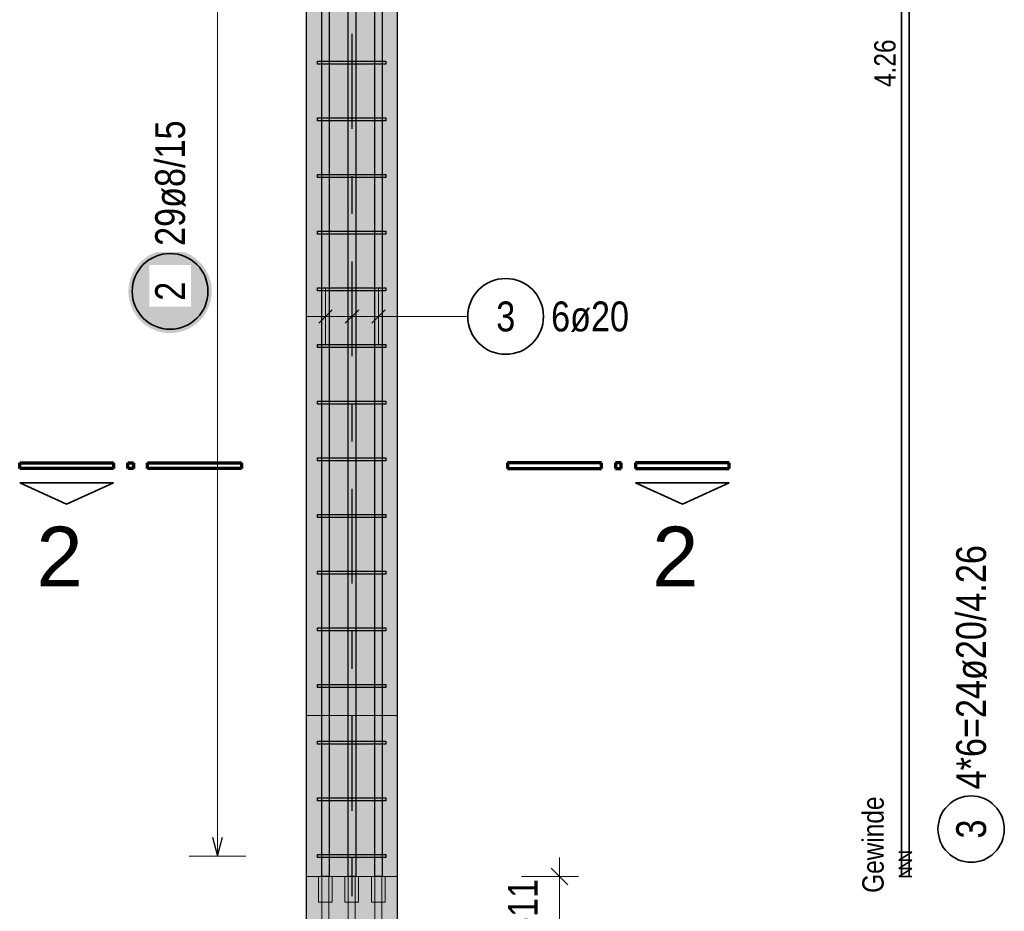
# Model space of a CAD drawing. Header units: millimetres. Extents: x -17.3 to 56.2, y -13.9 to 21.4.
# Tile 24 of 56: x 5.8 to 8.3, y 6 to 8.4. Entities that reach past the tile are written whole.
import ezdxf
from ezdxf.enums import TextEntityAlignment as Align

# ---------------------------------------------------------------- set-up
doc = ezdxf.new("R2010")
doc.units = ezdxf.units.MM
doc.linetypes.add('DASHDOTX2', pattern=[2, 1, -0.5, 0, -0.5])
doc.linetypes.add('HIDDEN', pattern=[0.375, 0.25, -0.125])
for name, color, linetype, lineweight in [('Achsen', 7, 'Continuous', 20), ('Bewehrung', 7, 'Continuous', 20), ('einlesen aus Plan EG', 7, 'Continuous', 20), ('Geschnittene Kanten', 7, 'Continuous', 20), ('Schraffuren', 7, 'Continuous', 20)]:
    doc.layers.add(name, color=color, linetype=linetype, lineweight=lineweight)
doc.styles.add('Arial', font='arial.ttf')
doc.styles.add('Arial Narrow', font='ARIALN.TTF')

msp = doc.modelspace()

# ---------------------------------------------------------------- hatches: boundary and pattern name
at = {"layer": 'Bewehrung', "lineweight": 25, "true_color": 0xffffff}
msp.add_hatch(color=7, dxfattribs=at).paths.add_polyline_path([(6.257605, 7.66608), (6.257538, 7.669919), (6.257337, 7.673754), (6.257002, 7.677578), (6.256534, 7.681389), (6.255934, 7.685182), (6.255201, 7.688951), (6.254337, 7.692692), (6.253344, 7.6964), (6.252221, 7.700072), (6.250971, 7.703703), (6.249595, 7.707287), (6.248095, 7.710821), (6.246472, 7.714301), (6.244729, 7.717722), (6.242868, 7.72108), (6.24089, 7.724371), (6.238799, 7.727592), (6.236597, 7.730737), (6.234286, 7.733803), (6.23187, 7.736787), (6.229351, 7.739685), (6.226732, 7.742493), (6.224017, 7.745208), (6.221209, 7.747826), (6.218312, 7.750345), (6.215328, 7.752761), (6.212261, 7.755072), (6.209116, 7.757274), (6.205896, 7.759366), (6.202605, 7.761343), (6.199247, 7.763205), (6.195826, 7.764948), (6.192346, 7.76657), (6.188812, 7.768071), (6.185227, 7.769446), (6.181597, 7.770697), (6.177925, 7.771819), (6.174216, 7.772813), (6.170475, 7.773677), (6.166706, 7.774409), (6.162914, 7.77501), (6.159103, 7.775478), (6.155278, 7.775812), (6.151444, 7.776013), (6.147605, 7.77608), (6.143766, 7.776013), (6.139932, 7.775812), (6.136107, 7.775478), (6.132296, 7.77501), (6.128504, 7.774409), (6.124735, 7.773677), (6.120994, 7.772813), (6.117285, 7.771819), (6.113613, 7.770697), (6.109983, 7.769446), (6.106398, 7.768071), (6.102864, 7.76657), (6.099384, 7.764948), (6.095963, 7.763205), (6.092605, 7.761343), (6.089314, 7.759366), (6.086094, 7.757274), (6.082949, 7.755072), (6.079882, 7.752761), (6.076898, 7.750345), (6.074001, 7.747826), (6.071192, 7.745208), (6.068478, 7.742493), (6.065859, 7.739685), (6.06334, 7.736787), (6.060924, 7.733803), (6.058613, 7.730737), (6.056411, 7.727592), (6.05432, 7.724371), (6.052342, 7.72108), (6.050481, 7.717722), (6.048738, 7.714301), (6.047115, 7.710821), (6.045615, 7.707287), (6.044239, 7.703703), (6.042989, 7.700072), (6.041866, 7.6964), (6.040872, 7.692692), (6.040009, 7.688951), (6.039276, 7.685182), (6.038675, 7.681389), (6.038208, 7.677578), (6.037873, 7.673754), (6.037672, 7.669919), (6.037605, 7.66608), (6.037672, 7.662241), (6.037873, 7.658407), (6.038208, 7.654582), (6.038675, 7.650771), (6.039276, 7.646979), (6.040009, 7.64321), (6.040872, 7.639469), (6.041866, 7.63576), (6.042989, 7.632088), (6.044239, 7.628458), (6.045615, 7.624874), (6.047115, 7.621339), (6.048738, 7.617859), (6.050481, 7.614438), (6.052342, 7.61108), (6.05432, 7.607789), (6.056411, 7.604569), (6.058613, 7.601424), (6.060924, 7.598358), (6.06334, 7.595374), (6.065859, 7.592476), (6.068478, 7.589668), (6.071192, 7.586953), (6.074001, 7.584334), (6.076898, 7.581815), (6.079882, 7.579399), (6.082949, 7.577088), (6.086094, 7.574886), (6.089314, 7.572795), (6.092605, 7.570817), (6.095963, 7.568956), (6.099384, 7.567213), (6.102864, 7.56559), (6.106398, 7.56409), (6.109983, 7.562714), (6.113613, 7.561464), (6.117285, 7.560342), (6.120994, 7.559348), (6.124735, 7.558484), (6.128504, 7.557751), (6.132296, 7.557151), (6.136107, 7.556683), (6.139932, 7.556348), (6.143766, 7.556147), (6.147605, 7.55608), (6.151444, 7.556147), (6.155278, 7.556348), (6.159103, 7.556683), (6.162914, 7.557151), (6.166706, 7.557751), (6.170475, 7.558484), (6.174216, 7.559348), (6.177925, 7.560342), (6.181597, 7.561464), (6.185227, 7.562714), (6.188812, 7.56409), (6.192346, 7.56559), (6.195826, 7.567213), (6.199247, 7.568956), (6.202605, 7.570817), (6.205896, 7.572795), (6.209116, 7.574886), (6.212261, 7.577088), (6.215328, 7.579399), (6.218312, 7.581815), (6.221209, 7.584334), (6.224017, 7.586953), (6.226732, 7.589668), (6.229351, 7.592476), (6.23187, 7.595374), (6.234286, 7.598358), (6.236597, 7.601424), (6.238799, 7.604569), (6.24089, 7.607789), (6.242868, 7.61108), (6.244729, 7.614438), (6.246472, 7.617859), (6.248095, 7.621339), (6.249595, 7.624874), (6.250971, 7.628458), (6.252221, 7.632088), (6.253344, 7.63576), (6.254337, 7.639469), (6.255201, 7.64321), (6.255934, 7.646979), (6.256534, 7.650771), (6.257002, 7.654582), (6.257337, 7.658407)])
at = {"layer": 'Schraffuren', "true_color": 0xd7ffd7}
msp.add_hatch(color=254, dxfattribs=at).paths.add_polyline_path([(6.506868, 4.856926), (6.746868, 4.856926), (6.746868, 10.416926), (6.506868, 10.416926)])

# ---------------------------------------------------------------- linework, layer by layer
at = {"color": 1, "linetype": 'Continuous', "lineweight": 70}
for p, q in [((5.750668, 7.213508), (5.998166, 7.213508)), ((5.750668, 7.198506), (5.750668, 7.213508)), ((5.998166, 7.198506), (5.750668, 7.198506)), ((5.998166, 7.213508), (5.998166, 7.198506)), ((6.035665, 7.213508), (6.050668, 7.213508)), ((6.035665, 7.198506), (6.035665, 7.213508)), ((6.050668, 7.198506), (6.035665, 7.198506)), ((6.050668, 7.213508), (6.050668, 7.198506)), ((6.088169, 7.213508), (6.335666, 7.213508)), ((6.088169, 7.198506), (6.088169, 7.213508)), ((6.335666, 7.198506), (6.088169, 7.198506)), ((6.335666, 7.213508), (6.335666, 7.198506)), ((7.28584, 7.213508), (7.03834, 7.213508)), ((7.03834, 7.213508), (7.03834, 7.19851)), ((7.03834, 7.19851), (7.28584, 7.19851)), ((7.28584, 7.19851), (7.28584, 7.213508)), ((7.33834, 7.213508), (7.323341, 7.213508)), ((7.323341, 7.213508), (7.323341, 7.19851)), ((7.323341, 7.19851), (7.33834, 7.19851)), ((7.33834, 7.19851), (7.33834, 7.213508)), ((7.623341, 7.213508), (7.375841, 7.213508)), ((7.375841, 7.213508), (7.375841, 7.19851)), ((7.375841, 7.19851), (7.623341, 7.19851)), ((7.623341, 7.19851), (7.623341, 7.213508))]:
    msp.add_line(p, q, dxfattribs=at)
at = {"color": 2, "linetype": 'Continuous', "lineweight": 35}
for p, q in [((5.750668, 7.161005), (5.998166, 7.161005)), ((5.874414, 7.104756), (5.750668, 7.161005)), ((5.998166, 7.161005), (5.874414, 7.104756)), ((7.623341, 7.16101), (7.375841, 7.16101)), ((7.375841, 7.16101), (7.499589, 7.10476)), ((7.499589, 7.10476), (7.623341, 7.16101))]:
    msp.add_line(p, q, dxfattribs=at)
at = {"layer": 'Achsen', "color": 3, "linetype": 'DASHDOTX2', "lineweight": 25, "ltscale": 0.25}
msp.add_line((6.626825, 11.945294), (6.626825, 4.050446), dxfattribs=at)
at = {"layer": 'Achsen', "color": 10, "linetype": 'Continuous'}
for p, q in [((6.547618, 6.121933), (6.566118, 6.121933)), ((6.547618, 4.621933), (6.547618, 6.121933)), ((6.566118, 6.121933), (6.566118, 4.621933)), ((6.617618, 6.121933), (6.636118, 6.121933)), ((6.617618, 4.621933), (6.617618, 6.121933)), ((6.636118, 6.121933), (6.636118, 4.621933)), ((6.687618, 4.621933), (6.687618, 6.121933)), ((6.706118, 6.121933), (6.706118, 4.621933))]:
    msp.add_line(p, q, dxfattribs=at)
at = {"layer": 'Achsen', "color": 10, "linetype": 'HIDDEN', "ltscale": 0.25}
for p, q in [((6.547618, 6.121933), (6.566118, 6.121933)), ((6.617618, 6.121933), (6.636118, 6.121933)), ((6.687618, 6.121933), (6.706118, 6.121933))]:
    msp.add_line(p, q, dxfattribs=at)
at = {"layer": 'Bewehrung', "color": 3, "linetype": 'Continuous', "lineweight": 25}
for p, q in [((6.547618, 6.121933), (6.547618, 10.381933)), ((6.567618, 10.381933), (6.567618, 6.121933)), ((6.617618, 6.121933), (6.617618, 10.381933)), ((6.637618, 10.381933), (6.637618, 6.121933)), ((6.687618, 6.121933), (6.687618, 10.381933)), ((6.707618, 10.381933), (6.707618, 6.121933)), ((6.536868, 8.265281), (6.536868, 8.273281)), ((6.536868, 8.273281), (6.716908, 8.273281)), ((6.716908, 8.265281), (6.536868, 8.265281)), ((6.716908, 8.273281), (6.716908, 8.265281)), ((6.536868, 8.115755), (6.536868, 8.123755)), ((6.536868, 8.123755), (6.716908, 8.123755)), ((6.716908, 8.115755), (6.536868, 8.115755)), ((6.716908, 8.123755), (6.716908, 8.115755)), ((6.536868, 7.96623), (6.536868, 7.97423)), ((6.536868, 7.97423), (6.716908, 7.97423)), ((6.716908, 7.96623), (6.536868, 7.96623)), ((6.716908, 7.97423), (6.716908, 7.96623)), ((6.536868, 7.816704), (6.536868, 7.824704)), ((6.536868, 7.824704), (6.716908, 7.824704)), ((6.716908, 7.824704), (6.716908, 7.816704)), ((6.716908, 7.816704), (6.536868, 7.816704)), ((6.536868, 7.667179), (6.536868, 7.675179)), ((6.536868, 7.675179), (6.716908, 7.675179)), ((6.716908, 7.667179), (6.536868, 7.667179)), ((6.716908, 7.675179), (6.716908, 7.667179)), ((6.539941, 7.582322), (6.575296, 7.617678)), ((6.609941, 7.582322), (6.645296, 7.617678)), ((6.679941, 7.582322), (6.715296, 7.617678)), ((6.536868, 7.517654), (6.536868, 7.525654)), ((6.536868, 7.525654), (6.716908, 7.525654)), ((6.716908, 7.517654), (6.536868, 7.517654)), ((6.716908, 7.525654), (6.716908, 7.517654)), ((6.536868, 7.368128), (6.536868, 7.376128)), ((6.536868, 7.376128), (6.716908, 7.376128)), ((6.716908, 7.368128), (6.536868, 7.368128)), ((6.716908, 7.376128), (6.716908, 7.368128)), ((6.536868, 7.218603), (6.536868, 7.226603)), ((6.536868, 7.226603), (6.716908, 7.226603)), ((6.716908, 7.226603), (6.716908, 7.218603)), ((6.716908, 7.218603), (6.536868, 7.218603)), ((6.536868, 7.069078), (6.536868, 7.077078)), ((6.536868, 7.077078), (6.716908, 7.077078)), ((6.716908, 7.069078), (6.536868, 7.069078)), ((6.716908, 7.077078), (6.716908, 7.069078)), ((6.536868, 6.919552), (6.536868, 6.927552)), ((6.536868, 6.927552), (6.716908, 6.927552)), ((6.716908, 6.919552), (6.536868, 6.919552)), ((6.716908, 6.927552), (6.716908, 6.919552)), ((6.536868, 6.770027), (6.536868, 6.778027)), ((6.536868, 6.778027), (6.716908, 6.778027)), ((6.716908, 6.770027), (6.536868, 6.770027)), ((6.716908, 6.778027), (6.716908, 6.770027)), ((6.536868, 6.620502), (6.536868, 6.628502)), ((6.536868, 6.628502), (6.716908, 6.628502)), ((6.716908, 6.628502), (6.716908, 6.620502)), ((6.716908, 6.620502), (6.536868, 6.620502)), ((6.536868, 6.470976), (6.536868, 6.478976)), ((6.536868, 6.478976), (6.716908, 6.478976)), ((6.716908, 6.470976), (6.536868, 6.470976)), ((6.716908, 6.478976), (6.716908, 6.470976)), ((6.536868, 6.321451), (6.536868, 6.329451)), ((6.536868, 6.329451), (6.716908, 6.329451)), ((6.716908, 6.321451), (6.536868, 6.321451)), ((6.716908, 6.329451), (6.716908, 6.321451)), ((6.259207, 6.225926), (6.272605, 6.175926)), ((6.272605, 6.175926), (6.286002, 6.225926)), ((6.536868, 6.171926), (6.536868, 6.179926)), ((6.536868, 6.179926), (6.716908, 6.179926)), ((6.716908, 6.171926), (6.536868, 6.171926)), ((6.716908, 6.179926), (6.716908, 6.171926)), ((6.567618, 6.121933), (6.547618, 6.121933)), ((6.637618, 6.121933), (6.617618, 6.121933)), ((6.707618, 6.121933), (6.687618, 6.121933))]:
    msp.add_line(p, q, dxfattribs=at)
at = {"layer": 'Bewehrung', "color": 2, "linetype": 'Continuous', "lineweight": 35}
for p, q in [((8.07775, 10.382213), (8.07775, 6.122213)), ((8.09775, 10.382213), (8.09775, 6.122213)), ((8.07075, 6.164713), (8.10475, 6.185963)), ((8.10475, 6.185963), (8.07075, 6.185963)), ((8.07075, 6.143463), (8.10475, 6.164713)), ((8.10475, 6.164713), (8.07075, 6.164713)), ((8.07075, 6.122213), (8.10475, 6.143463)), ((8.10475, 6.143463), (8.07075, 6.143463)), ((8.10475, 6.122213), (8.07075, 6.122213)), ((8.07775, 6.122213), (8.09775, 6.122213))]:
    msp.add_line(p, q, dxfattribs=at)
at = {"layer": 'Bewehrung', "color": 5, "linetype": 'Continuous', "lineweight": 18}
for p, q in [((6.272605, 6.175926), (6.272605, 10.362636)), ((6.557618, 7.525), (6.557618, 7.675)), ((6.627618, 7.525), (6.627618, 7.675)), ((6.697618, 7.525), (6.697618, 7.675)), ((6.747618, 7.6), (6.507618, 7.6)), ((6.9331, 7.6), (6.747618, 7.6)), ((6.197605, 6.175926), (6.347605, 6.175926))]:
    msp.add_line(p, q, dxfattribs=at)
at = {"layer": 'Bewehrung', "color": 2, "linetype": 'Continuous', "lineweight": 35}
for centre, radius in [((6.147605, 7.66608), 0.1), ((7.0331, 7.6), 0.1), ((8.261687, 6.247012), 0.0875)]:
    msp.add_circle(centre, radius, dxfattribs=at)
at = {"layer": 'einlesen aus Plan EG', "color": 9, "linetype": 'Continuous', "lineweight": 0}
for p, q in [((6.746868, 10.416926), (6.746868, 5.566306)), ((6.506868, 6.547213), (6.746868, 6.547213)), ((6.506868, 6.122213), (6.746868, 6.122213))]:
    msp.add_line(p, q, dxfattribs=at)
at = {"layer": 'einlesen aus Plan EG', "color": 6, "linetype": 'Continuous', "lineweight": 13}
for p, q in [((7.175, 4.806933), (7.175, 6.172213)), ((7.075, 6.122213), (7.225, 6.122213))]:
    msp.add_line(p, q, dxfattribs=at)
at = {"layer": 'einlesen aus Plan EG', "color": 2, "linetype": 'Continuous', "lineweight": 35}
msp.add_line((7.152903, 6.14431), (7.197097, 6.100116), dxfattribs=at)
at = {"layer": 'einlesen aus Plan EG', "color": 6, "linetype": 'HIDDEN', "lineweight": 13, "ltscale": 0.25}
for p, q in [((6.539076, 6.121933), (6.539076, 6.053933)), ((6.575076, 6.121933), (6.539076, 6.121933)), ((6.575076, 6.053933), (6.575076, 6.121933)), ((6.609076, 6.121933), (6.609076, 6.053933)), ((6.645076, 6.121933), (6.609076, 6.121933)), ((6.645076, 6.053933), (6.645076, 6.121933)), ((6.679076, 6.121933), (6.679076, 6.053933)), ((6.715076, 6.121933), (6.679076, 6.121933)), ((6.715076, 6.053933), (6.715076, 6.121933)), ((6.539076, 6.053933), (6.575076, 6.053933)), ((6.609076, 6.053933), (6.645076, 6.053933)), ((6.679076, 6.053933), (6.715076, 6.053933))]:
    msp.add_line(p, q, dxfattribs=at)
at = {"layer": 'Geschnittene Kanten', "color": 3, "linetype": 'Continuous', "lineweight": 25}
for p, q in [((6.506868, 10.416926), (6.506868, 4.856926)), ((6.746868, 10.416926), (6.746868, 4.856926))]:
    msp.add_line(p, q, dxfattribs=at)

# ---------------------------------------------------------------- texts
at = {"layer": 'Bewehrung', "color": 3, "lineweight": 25, "char_height": 0.05625, "attachment_point": 1, "rotation": 90, "line_spacing_factor": 0.9, "style": 'Arial Narrow'}
for s, insert in [('4.26', (8.005822, 8.205431)), ('Gewinde', (7.974545, 6.078835))]:
    msp.add_mtext(s, dxfattribs=dict(at, insert=insert))
at = {"layer": 'Bewehrung', "color": 2, "lineweight": 35, "insert": (6.10823, 7.78608), "char_height": 0.07875, "attachment_point": 1, "rotation": 90, "line_spacing_factor": 0.9, "style": 'Arial Narrow', "bg_fill": 3, "box_fill_scale": 1.2, "bg_fill_color": 256, "bg_fill_true_color": 13158600, "bg_fill_transparency": 0}
msp.add_mtext('29ø8/15', dxfattribs=at)
at = {"layer": 'Bewehrung', "color": 2, "lineweight": 35, "char_height": 0.07875, "attachment_point": 1, "line_spacing_factor": 0.9, "style": 'Arial Narrow'}
for s, insert in [('3', (7.008293, 7.639375)), ('6ø20', (7.1531, 7.639375))]:
    msp.add_mtext(s, dxfattribs=dict(at, insert=insert))
at = {"layer": 'Bewehrung', "color": 2, "lineweight": 35, "char_height": 0.07875, "attachment_point": 1, "rotation": 90, "line_spacing_factor": 0.9, "style": 'Arial Narrow'}
for s, insert in [('4*6=24ø20/4.26', (8.222312, 6.352012)), ('3', (8.222312, 6.222206))]:
    msp.add_mtext(s, dxfattribs=dict(at, insert=insert))
at = {"layer": 'einlesen aus Plan EG', "color": 1, "lineweight": 70, "style": 'Arial'}
for p in [(5.855853, 6.966427), (7.481028, 6.966432)]:
    msp.add_text('2', height=0.1575, dxfattribs=at).set_placement(p, align=Align.MIDDLE_CENTER)
at = {"layer": 'einlesen aus Plan EG', "color": 2, "lineweight": 35, "style": 'Arial Narrow'}
msp.add_text('Bewehrung s. Plan A-B-EG-11', height=0.07875, rotation=90, dxfattribs=at).set_placement((7.078389, 5.503717), align=Align.MIDDLE_CENTER)

# ---------------------------------------------------------------- next in the draw order: texts
at = {"layer": 'Bewehrung', "color": 2, "lineweight": 35, "insert": (6.10823, 7.641274), "char_height": 0.07875, "attachment_point": 1, "rotation": 90, "line_spacing_factor": 0.9, "style": 'Arial Narrow', "bg_fill": 3, "box_fill_scale": 1.2, "bg_fill_color": 256, "bg_fill_true_color": 13158600, "bg_fill_transparency": 0}
msp.add_mtext('2', dxfattribs=at)

doc.saveas('drawing.dxf')
